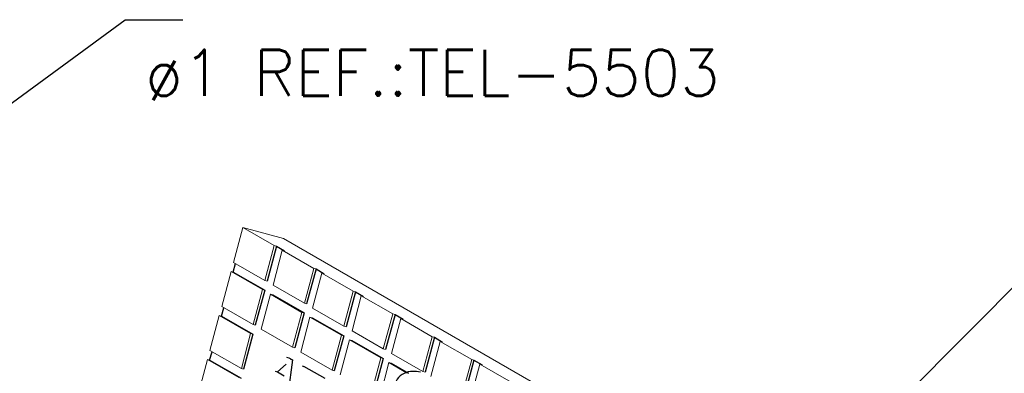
# Model space of a CAD drawing. Header units: millimetres. Extents: x 659 to 1031, y -73 to 11.
# Tile 98 of 141: x 922.91 to 927.18, y -33.15 to -31.61. Entities that reach past the tile are written whole.
import ezdxf

# ---------------------------------------------------------------- set-up
doc = ezdxf.new("R2010")
doc.units = ezdxf.units.MM
doc.header["$MEASUREMENT"] = 0
doc.linetypes.add('NULL', pattern=[0])
for name, color, linetype, lineweight in [('C02', 2, 'Continuous', 30), ('C025', 54, 'Continuous', 5), ('TEXT03', 3, 'Continuous', 30)]:
    doc.layers.add(name, color=color, linetype=linetype, lineweight=lineweight)
doc.styles.add('ROMANS', font='ROMANS')

msp = doc.modelspace()

# ---------------------------------------------------------------- linework, layer by layer
at = {"layer": 'C02'}
for p, q in [((921.1952, -33.2083), (923.369, -31.6125)), ((923.369, -31.6125), (923.619, -31.6125)), ((926.3661, -33.6365), (927.4432, -32.5524)), ((924.0252, -32.5965), (923.9852, -32.7482)), ((924.0252, -32.5965), (924.0604, -32.6169)), ((923.8377, -32.7091), (923.8475, -32.6723)), ((924.1971, -32.6954), (924.1561, -32.8472)), ((924.1971, -32.6954), (924.2323, -32.7158)), ((923.8377, -32.7091), (923.9745, -32.7877)), ((923.9745, -32.7877), (923.9334, -32.9394)), ((924.0096, -32.8081), (924.1454, -32.8866)), ((924.368, -32.7944), (924.328, -32.9462)), ((924.368, -32.7944), (924.4032, -32.8148)), ((923.787, -32.9003), (923.7967, -32.8635)), ((923.787, -32.9003), (923.9227, -32.9788)), ((924.1454, -32.8866), (924.1053, -33.0384)), ((924.1805, -32.907), (924.3172, -32.9856)), ((924.5399, -32.8934), (924.4989, -33.0451)), ((924.5399, -32.8934), (924.575, -32.9138)), ((923.9227, -32.9788), (923.8827, -33.1306)), ((924.3172, -32.9856), (924.2762, -33.1373)), ((924.7108, -32.9923), (924.6707, -33.1441)), ((924.7108, -32.9923), (924.7459, -33.0127)), ((924.3524, -33.006), (924.4881, -33.0845)), ((923.7352, -33.0915), (923.7459, -33.0547)), ((924.0692, -33.0781), (924.0789, -33.0807)), ((924.0789, -33.0807), (924.0946, -33.0897)), ((923.7352, -33.0915), (923.8719, -33.17)), ((924.0291, -33.142), (924.0672, -33.1083)), ((924.0956, -33.0901), (924.076, -33.232)), ((924.0858, -33.0874), (924.0956, -33.0901)), ((924.1366, -33.1165), (924.1444, -33.1187)), ((924.2372, -33.1717), (924.1444, -33.1187)), ((924.4881, -33.0845), (924.4481, -33.2363)), ((924.5233, -33.1049), (924.5985, -33.1483)), ((924.8827, -33.0913), (924.8416, -33.243)), ((924.8827, -33.0913), (924.9178, -33.1117)), ((924.0194, -33.1393), (924.0291, -33.142)), ((924.0291, -33.142), (924.0584, -33.1591))]:
    msp.add_line(p, q, dxfattribs=at)
msp.add_lwpolyline([(924.6502, -33.1439), (924.6414, -33.1423), (924.6336, -33.1411), (924.6248, -33.1405), (924.6161, -33.1405), (924.6073, -33.1413), (924.5975, -33.1429), (924.5887, -33.1454), (924.5799, -33.149), (924.5711, -33.1538), (924.5623, -33.1596), (924.5555, -33.1665), (924.5497, -33.1745), (924.5448, -33.1833), (924.5418, -33.1927), (924.5389, -33.2024), (924.5389, -33.2123), (924.5389, -33.2221), (924.5409, -33.2316), (924.5438, -33.2406)], dxfattribs=at)
at = {"layer": 'C025'}
for p, q in [((923.8797, -32.5153), (923.8387, -32.667)), ((923.8797, -32.5153), (924.0565, -32.5628)), ((924.0155, -32.5938), (923.8797, -32.5153)), ((925.7352, -33.532), (924.0565, -32.5628)), ((923.9745, -32.7456), (924.0155, -32.5938)), ((924.0155, -32.5938), (924.0252, -32.5965)), ((924.0106, -32.766), (924.0506, -32.6142)), ((924.0506, -32.6142), (924.0604, -32.6169)), ((924.1873, -32.6928), (924.0506, -32.6142)), ((923.9745, -32.7456), (923.8387, -32.667)), ((924.1463, -32.8446), (924.1873, -32.6928)), ((924.1873, -32.6928), (924.1971, -32.6954)), ((923.7879, -32.8582), (923.828, -32.7065)), ((923.9647, -32.785), (923.828, -32.7065)), ((923.828, -32.7065), (923.8377, -32.7091)), ((924.1815, -32.865), (924.2225, -32.7132)), ((924.2225, -32.7132), (924.2323, -32.7158)), ((924.3582, -32.7918), (924.2225, -32.7132)), ((923.9745, -32.7456), (923.9852, -32.7482)), ((924.1463, -32.8446), (924.0106, -32.766)), ((923.9237, -32.9368), (923.9647, -32.785)), ((923.9588, -32.9572), (923.9998, -32.8054)), ((923.9647, -32.785), (923.9745, -32.7877)), ((923.9998, -32.8054), (924.0096, -32.8081)), ((924.1356, -32.884), (923.9998, -32.8054)), ((924.3172, -32.9435), (924.3582, -32.7918)), ((924.3534, -32.9639), (924.3934, -32.8122)), ((924.3582, -32.7918), (924.368, -32.7944)), ((924.3934, -32.8122), (924.4032, -32.8148)), ((924.5301, -32.8907), (924.3934, -32.8122)), ((923.9237, -32.9368), (923.7879, -32.8582)), ((924.1463, -32.8446), (924.1561, -32.8472)), ((924.3172, -32.9435), (924.1815, -32.865)), ((923.7362, -33.0494), (923.7772, -32.8976)), ((923.9129, -32.9762), (923.7772, -32.8976)), ((923.7772, -32.8976), (923.787, -32.9003)), ((924.0956, -33.0357), (924.1356, -32.884)), ((924.1307, -33.0561), (924.1707, -32.9044)), ((924.1356, -32.884), (924.1454, -32.8866)), ((924.1707, -32.9044), (924.1805, -32.907)), ((924.3075, -32.9829), (924.1707, -32.9044)), ((924.4891, -33.0425), (924.5301, -32.8907)), ((924.5243, -33.0629), (924.5653, -32.9111)), ((924.5301, -32.8907), (924.5399, -32.8934)), ((924.5653, -32.9111), (924.575, -32.9138)), ((924.701, -32.9897), (924.5653, -32.9111)), ((923.9237, -32.9368), (923.9334, -32.9394)), ((924.3172, -32.9435), (924.328, -32.9462)), ((923.8729, -33.1279), (923.9129, -32.9762)), ((923.9129, -32.9762), (923.9227, -32.9788)), ((924.0956, -33.0357), (923.9588, -32.9572)), ((924.2664, -33.1347), (924.3075, -32.9829)), ((924.3075, -32.9829), (924.3172, -32.9856)), ((924.4891, -33.0425), (924.3534, -32.9639)), ((924.661, -33.1414), (924.701, -32.9897)), ((924.701, -32.9897), (924.7108, -32.9923)), ((924.0956, -33.0357), (924.1053, -33.0384)), ((924.3016, -33.1551), (924.3426, -33.0033)), ((924.3426, -33.0033), (924.3524, -33.006)), ((924.4784, -33.0819), (924.3426, -33.0033)), ((924.6961, -33.1618), (924.7362, -33.0101)), ((924.7362, -33.0101), (924.7459, -33.0127)), ((924.8729, -33.0886), (924.7362, -33.0101)), ((923.8729, -33.1279), (923.7362, -33.0494)), ((924.2664, -33.1347), (924.1307, -33.0561)), ((924.4383, -33.2337), (924.4784, -33.0819)), ((924.4784, -33.0819), (924.4881, -33.0845)), ((924.4891, -33.0425), (924.4989, -33.0451)), ((924.661, -33.1414), (924.5243, -33.0629)), ((923.6854, -33.2406), (923.7254, -33.0888)), ((923.8622, -33.1674), (923.7254, -33.0888)), ((923.7254, -33.0888), (923.7352, -33.0915)), ((924.4735, -33.2541), (924.5135, -33.1023)), ((924.5135, -33.1023), (924.5233, -33.1049)), ((924.5897, -33.1458), (924.5135, -33.1023)), ((924.8319, -33.2404), (924.8729, -33.0886)), ((924.867, -33.2608), (924.9081, -33.109)), ((924.8729, -33.0886), (924.8827, -33.0913)), ((924.9081, -33.109), (924.9178, -33.1117)), ((925.0438, -33.1876), (924.9081, -33.109)), ((923.8729, -33.1279), (923.8827, -33.1306)), ((924.2664, -33.1347), (924.2762, -33.1373)), ((924.5887, -33.1458), (924.5985, -33.1484)), ((924.661, -33.1414), (924.6707, -33.1441))]:
    msp.add_line(p, q, dxfattribs=at)

# ---------------------------------------------------------------- texts
at = {"layer": 'TEXT03', "linetype": 'NULL', "insert": (923.4553, -31.9623), "char_height": 0.2, "width": 5.6, "attachment_point": 7, "line_spacing_factor": 0.798, "style": 'ROMANS'}
msp.add_mtext('ø1 REF.:TEL-5503', dxfattribs=at)

doc.saveas('drawing.dxf')
